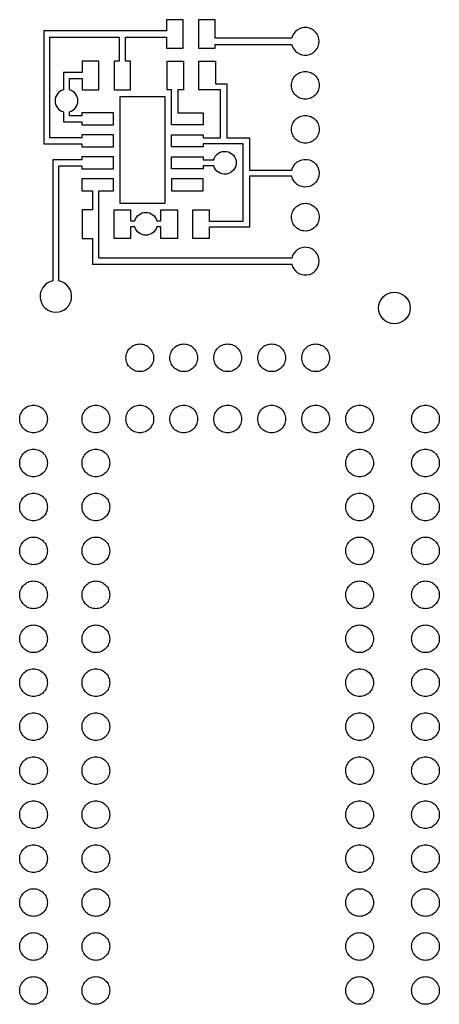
# Model space of a CAD drawing. Header units: inches. Extents: x 0.09 to 1.04, y 0.47 to 2.71.
import ezdxf

# ---------------------------------------------------------------- set-up
doc = ezdxf.new("R2010")
doc.units = ezdxf.units.IN
doc.header["$MEASUREMENT"] = 0
doc.linetypes.add('ACAD_ISO02W100', pattern=[15, 12, -3])
doc.layers.add('TOP', color=1, linetype='Continuous')

msp = doc.modelspace()

# ---------------------------------------------------------------- linework, layer by layer
at = {"layer": 'TOP', "linetype": 'Continuous', "lineweight": -3}
for points in [[(0.301, 2.4465), (0.2293, 2.4465), (0.2293, 2.4397), (0.1564, 2.4397), (0.1564, 2.6686), (0.3144, 2.6686), (0.3144, 2.6135), (0.3026, 2.6135), (0.3026, 2.5485), (0.3401, 2.5485), (0.3401, 2.6135), (0.3284, 2.6135), (0.3284, 2.6686), (0.4221, 2.6686), (0.4221, 2.6431), (0.4596, 2.6431), (0.4596, 2.7081), (0.4221, 2.7081), (0.4221, 2.6826), (0.1424, 2.6826), (0.1424, 2.4257), (0.2293, 2.4257), (0.2293, 2.4189), (0.301, 2.4189)], [(0.316, 2.5335), (0.4183, 2.5335), (0.4183, 2.29), (0.316, 2.29)]]:
    msp.add_lwpolyline(points, close=True, dxfattribs=at)
for points in [[(0.7069, 2.6659), (0.5321, 2.6659), (0.5321, 2.7081), (0.4946, 2.7081), (0.4946, 2.6431), (0.5321, 2.6431), (0.5321, 2.6519), (0.7069, 2.6519, 8.887482)], [(0.1871, 2.4986), (0.1871, 2.4757), (0.2293, 2.4757), (0.2293, 2.4689), (0.301, 2.4689), (0.301, 2.4965), (0.2293, 2.4965), (0.2293, 2.4897), (0.2011, 2.4897), (0.2011, 2.4986, 0.758787), (0.2011, 2.5487), (0.2011, 2.574), (0.2301, 2.574), (0.2301, 2.5485), (0.2676, 2.5485), (0.2676, 2.6135), (0.2301, 2.6135), (0.2301, 2.588), (0.1871, 2.588), (0.1871, 2.5487, 0.758787)], [(0.7069, 2.3659, -8.887482), (0.7069, 2.3519), (0.6103, 2.3519), (0.6103, 2.236), (0.5191, 2.236), (0.5191, 2.2105), (0.4816, 2.2105), (0.4816, 2.2755), (0.5191, 2.2755), (0.5191, 2.25), (0.5963, 2.25), (0.5963, 2.4255), (0.505, 2.4255), (0.505, 2.4189), (0.4333, 2.4189), (0.4333, 2.4465), (0.505, 2.4465), (0.505, 2.4395), (0.5448, 2.4395), (0.5448, 2.5485), (0.4955, 2.5485), (0.4955, 2.6135), (0.533, 2.6135), (0.533, 2.5625), (0.5588, 2.5625), (0.5588, 2.4395), (0.6103, 2.4395), (0.6103, 2.3659)], [(0.5293, 2.3897, -7.291424), (0.5293, 2.3757), (0.505, 2.3757), (0.505, 2.3689), (0.4333, 2.3689), (0.4333, 2.3965), (0.505, 2.3965), (0.505, 2.3897)], [(0.177, 2.1139), (0.177, 2.3757), (0.2293, 2.3757), (0.2293, 2.3689), (0.301, 2.3689), (0.301, 2.3965), (0.2293, 2.3965), (0.2293, 2.3897), (0.163, 2.3897), (0.163, 2.1139, 10.187555)], [(0.7069, 2.1519, 8.887482), (0.7069, 2.1659), (0.2676, 2.1659), (0.2676, 2.3189), (0.301, 2.3189), (0.301, 2.3465), (0.2293, 2.3465), (0.2293, 2.3189), (0.2536, 2.3189), (0.2536, 2.2755), (0.2301, 2.2755), (0.2301, 2.2105), (0.2536, 2.2105), (0.2536, 2.1519)], [(0.3496, 2.2508, -0.758787), (0.3997, 2.2508), (0.4091, 2.2508), (0.4091, 2.2755), (0.4466, 2.2755), (0.4466, 2.2105), (0.4091, 2.2105), (0.4091, 2.2368), (0.3997, 2.2368, -0.758787), (0.3496, 2.2368), (0.3401, 2.2368), (0.3401, 2.2105), (0.3026, 2.2105), (0.3026, 2.2755), (0.3401, 2.2755), (0.3401, 2.2508)]]:
    msp.add_lwpolyline(points, format="xyb", close=True, dxfattribs=at)
at = {"layer": 'TOP', "linetype": 'Continuous', "ltscale": 5}
msp.add_lwpolyline([(0.4333, 2.4689), (0.4333, 2.5485), (0.423, 2.5485), (0.423, 2.6135), (0.4605, 2.6135), (0.4605, 2.5485), (0.4473, 2.5485), (0.4473, 2.4965), (0.505, 2.4965), (0.505, 2.4689)], close=True, dxfattribs=at)
at = {"layer": 'TOP'}
msp.add_lwpolyline([(0.505, 2.3189), (0.505, 2.3465), (0.4333, 2.3465), (0.4333, 2.3189)], close=True, dxfattribs=at)
at = {"layer": 'TOP', "linetype": 'ACAD_ISO02W100'}
for centre in [(0.7376, 2.5589), (0.7376, 2.4589), (0.7376, 2.2589), (0.361, 1.939), (0.461, 1.939), (0.561, 1.939), (0.661, 1.939), (0.761, 1.939), (0.1192, 1.7998), (0.261, 1.7998), (0.361, 1.7998), (0.461, 1.7998), (0.561, 1.7998), (0.661, 1.7998), (0.761, 1.7998), (0.861, 1.7998), (1.011, 1.7998), (0.1192, 1.6998), (0.261, 1.6998), (0.861, 1.6998), (1.011, 1.6998), (0.1192, 1.5998), (0.261, 1.5998), (0.861, 1.5998), (1.011, 1.5998), (0.1192, 1.4998), (0.261, 1.4998), (0.861, 1.4998), (1.011, 1.4998), (0.1192, 1.3998), (0.261, 1.3998), (0.861, 1.3998), (1.011, 1.3998), (0.1192, 1.2998), (0.261, 1.2998), (0.861, 1.2998), (1.011, 1.2998), (0.1192, 1.1998), (0.261, 1.1998), (0.861, 1.1998), (1.011, 1.1998), (0.1192, 1.0998), (0.261, 1.0998), (0.861, 1.0998), (1.011, 1.0998), (0.1192, 0.9998), (0.261, 0.9998), (0.861, 0.9998), (1.011, 0.9998), (0.1192, 0.8998), (0.261, 0.8998), (0.861, 0.8998), (1.011, 0.8998), (0.1192, 0.7998), (0.261, 0.7998), (0.861, 0.7998), (1.011, 0.7998), (0.1192, 0.6998), (0.261, 0.6998), (0.861, 0.6998), (1.011, 0.6998), (0.1192, 0.5998), (0.261, 0.5998), (0.861, 0.5998), (1.011, 0.5998), (0.1192, 0.4998), (0.261, 0.4998), (0.861, 0.4998), (1.011, 0.4998)]:
    msp.add_circle(centre, 0.0315, dxfattribs=at)
at = {"layer": 'TOP', "linetype": 'Continuous', "lineweight": -3}
msp.add_circle((0.9404, 2.0523), 0.036, dxfattribs=at)

doc.saveas('drawing.dxf')
